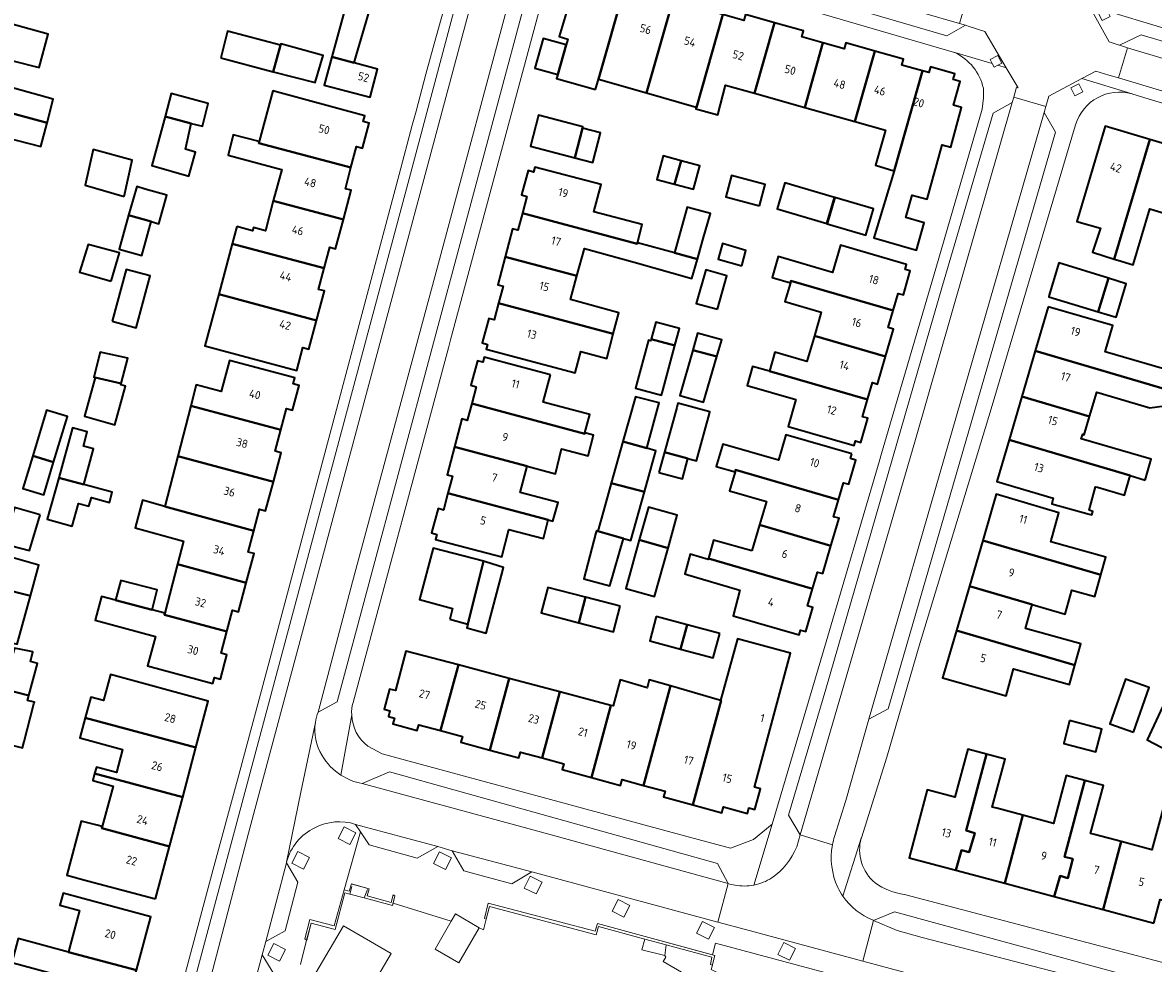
# Model space of a CAD drawing. Extents: x 151587 to 155483, y 462503 to 464608.
# Tile 127 of 236: x 153527 to 153651, y 463614 to 463716. Entities that reach past the tile are written whole.
import ezdxf
from ezdxf.enums import TextEntityAlignment as Align

# ---------------------------------------------------------------- set-up
doc = ezdxf.new("R2010")
doc.units = 0
doc.header["$LTSCALE"] = 0.5
for name, color, linetype, lineweight in [('B-RO-GR-BEPLANTING_CULTUUR_VASTE PLANTENVAK-GV', 251, 'CONTINUOUS', 18), ('B-RO-GR-GROENVOORZIENING-GV', 251, 'CONTINUOUS', 18), ('B-RO-IE-TERREINAFSCHEIDING_KUNSTMATIG_MUUR-G', 251, 'IE-TERREINAFSCHEIDING-KUNSTMATIG-DICHT', 18), ('B-RO-IE-TERREINAFSCHEIDING_KUNSTMATIG_MUUR-GV', 251, 'CONTINUOUS', 18), ('B-RO-OG-BEBOUWING-GV', 6, 'CONTINUOUS', 35), ('B-RO-OG-BEBOUWING-T18', 1, 'CONTINUOUS', 18), ('B-RO-VH-VERHARDING_BETONSTRAATSTEEN-GV', 251, 'CONTINUOUS', 18), ('B-RO-VH-VERHARDING_STRAATBAKSTEEN-GV', 251, 'CONTINUOUS', 18), ('B-RO-VH-VERHARDING_TEGEL-GV', 251, 'CONTINUOUS', 18)]:
    doc.layers.add(name, color=color, linetype=linetype, lineweight=lineweight)
doc.styles.add('NLCS-ISO-M200-T18', font='NLCS-ISO.ttf', dxfattribs={"height": 0.36})
doc.linetypes.add('IE-TERREINAFSCHEIDING-KUNSTMATIG-DICHT', pattern='A,8,-1,[82,NLCS.SHX,S=0.75,R=90,X=0,Y=0],-1', length=10)

msp = doc.modelspace()

# ---------------------------------------------------------------- linework, layer by layer
at = {"layer": 'B-RO-GR-BEPLANTING_CULTUUR_VASTE PLANTENVAK-GV', "flags": 128}
msp.add_lwpolyline([(153602.346, 463613.389), (153602.136, 463613.437), (153602.283, 463614.262), (153597.286, 463615.606), (153597.153, 463614.424), (153597.251, 463614.268), (153596.963, 463613.773), (153599.418, 463612.346), (153598.212, 463610.271), (153601.048, 463608.622), (153603.14, 463607.406), (153605.401, 463611.296), (153602.219, 463612.922)], close=True, dxfattribs=at)
at = {"layer": 'B-RO-GR-GROENVOORZIENING-GV', "flags": 128}
for points in [[(153633.533, 463711.61), (153633.964, 463711.827), (153633.53, 463712.685), (153632.675, 463712.251), (153632.906, 463711.793), (153633.108, 463711.395)], [(153642.793, 463708.713), (153642.359, 463709.571), (153641.504, 463709.137), (153641.937, 463708.281)], [(153563.412, 463627.831), (153562.126, 463628.482), (153561.475, 463627.198), (153562.759, 463626.548)], [(153558.348, 463625.136), (153557.062, 463625.787), (153556.411, 463624.503), (153557.695, 463623.853)], [(153573.847, 463625.101), (153572.561, 463625.752), (153571.91, 463624.468), (153573.194, 463623.818)], [(153583.748, 463622.431), (153582.462, 463623.082), (153581.811, 463621.798), (153583.095, 463621.148)], [(153593.335, 463619.89), (153592.05, 463620.541), (153591.399, 463619.257), (153592.683, 463618.606)], [(153602.565, 463617.502), (153601.279, 463618.153), (153600.629, 463616.869), (153601.913, 463616.218)], [(153555.738, 463615.086), (153554.452, 463615.737), (153553.801, 463614.453), (153555.085, 463613.803)], [(153611.434, 463615.193), (153610.148, 463615.844), (153609.497, 463614.56), (153610.781, 463613.91)]]:
    msp.add_lwpolyline(points, close=True, dxfattribs=at)
at = {"layer": 'B-RO-IE-TERREINAFSCHEIDING_KUNSTMATIG_MUUR-G', "flags": 128}
for points in [[(153567.68, 463620.95), (153567.48, 463621.04), (153567.26, 463620.23), (153564.65, 463620.93), (153564.88, 463621.71), (153562.95, 463622.25), (153562.7, 463621.46), (153562.12, 463621.61), (153561.03, 463617.66), (153558.4, 463618.36), (153557.84, 463616.27), (153558.04, 463616.12)], [(153562.772, 463621.132), (153562.97, 463621.981)], [(153564.668, 463621.632), (153564.314, 463620.722)], [(153562.772, 463621.132), (153562.195, 463621.286), (153561.149, 463617.279), (153558.516, 463617.963), (153558.043, 463616.124)], [(153564.314, 463620.722), (153562.772, 463621.132)], [(153567.678, 463620.954), (153567.416, 463619.895), (153564.314, 463620.722)], [(153577.65, 463618.41), (153577.46, 463618.47), (153577.88, 463620.16), (153589.54, 463617.1), (153589.79, 463617.92), (153602.61, 463614.44), (153602.36, 463613.44)], [(153594.956, 463616.232), (153589.923, 463617.586), (153589.654, 463616.702), (153578.013, 463619.797), (153577.646, 463618.408)], [(153594.956, 463616.232), (153594.637, 463615.052), (153597.153, 463614.424), (153597.286, 463615.606)], [(153597.286, 463615.606), (153594.956, 463616.232)], [(153602.136, 463613.437), (153602.283, 463614.262), (153597.286, 463615.606)]]:
    msp.add_lwpolyline(points, dxfattribs=at)
at = {"layer": 'B-RO-IE-TERREINAFSCHEIDING_KUNSTMATIG_MUUR-GV', "flags": 128}
for points in [[(153562.772, 463621.132), (153564.314, 463620.722), (153567.416, 463619.895), (153567.482, 463620.161), (153567.677, 463620.951), (153567.48, 463621.04), (153567.26, 463620.23), (153564.65, 463620.93), (153564.88, 463621.71), (153564.716, 463621.756), (153563.028, 463622.228), (153562.95, 463622.25), (153562.7, 463621.46), (153562.12, 463621.61), (153561.03, 463617.66), (153558.4, 463618.36), (153557.84, 463616.27), (153558.04, 463616.121), (153558.516, 463617.963), (153561.149, 463617.279), (153562.195, 463621.286)], [(153602.349, 463614.511), (153589.79, 463617.92), (153589.54, 463617.1), (153577.88, 463620.16), (153577.46, 463618.47), (153577.647, 463618.411), (153578.013, 463619.797), (153589.654, 463616.702), (153589.923, 463617.586), (153594.956, 463616.232), (153597.286, 463615.606), (153602.283, 463614.262), (153602.136, 463613.437), (153602.346, 463613.389), (153602.36, 463613.44), (153602.61, 463614.44)]]:
    msp.add_lwpolyline(points, close=True, dxfattribs=at)
at = {"layer": 'B-RO-OG-BEBOUWING-GV', "flags": 128}
for points in [[(153565.215, 463728.013), (153562.513, 463718.485), (153562.428, 463718.508), (153562.426, 463718.509), (153560.773, 463712.515), (153563.212, 463711.869), (153563.439, 463712.641), (153565.639, 463720.104), (153569.153, 463719.092), (153569.337, 463719.738), (153570.107, 463719.519), (153570.873, 463722.215), (153570.104, 463722.434), (153571.207, 463726.314), (153570.46, 463726.526), (153570.68, 463727.303), (153567.982, 463728.06), (153567.764, 463727.29)], [(153589.573, 463708.966), (153589.896, 463710.103), (153592.771, 463720.214), (153591.919, 463720.456), (153592.096, 463721.081), (153589.437, 463721.837), (153589.259, 463721.212), (153588.513, 463721.422), (153587.798, 463718.883), (153586.917, 463719.131), (153585.634, 463714.729), (153586.556, 463714.47), (153586.376, 463713.829), (153585.466, 463710.597), (153585.339, 463710.145)], [(153592.771, 463720.214), (153589.896, 463710.103), (153595.164, 463708.589), (153598.22, 463719.341), (153595.069, 463720.236), (153594.892, 463719.611)], [(153600.586, 463707.019), (153600.611, 463707.012), (153603.497, 463717.165), (153601.193, 463717.82), (153601.371, 463718.445), (153598.22, 463719.341), (153595.164, 463708.589)], [(153525.957, 463712.088), (153528.824, 463711.368), (153529.825, 463715.012), (153520.402, 463717.601), (153519.519, 463714.311), (153518.708, 463714.529), (153518.563, 463713.988), (153517.977, 463714.145), (153517.225, 463711.343), (153517.81, 463711.185), (153517.143, 463708.7), (153529.688, 463705.331), (153530.355, 463707.922), (153525.244, 463709.321)], [(153600.586, 463707.019), (153600.535, 463706.837), (153602.934, 463706.182), (153603.785, 463709.452), (153606.955, 463708.558), (153609.131, 463716.25), (153605.98, 463717.141), (153605.801, 463716.51), (153603.497, 463717.165), (153600.611, 463707.012)], [(153609.131, 463716.25), (153606.955, 463708.558), (153612.43, 463707.014), (153614.427, 463714.068), (153612.104, 463714.726), (153612.283, 463715.358)], [(153548.653, 463712.41), (153554.391, 463710.906), (153555.194, 463713.784), (153549.41, 463715.341)], [(153585.466, 463710.597), (153586.376, 463713.829), (153583.854, 463714.539), (153582.945, 463711.307)], [(153554.391, 463710.906), (153558.957, 463709.713), (153559.846, 463712.675), (153555.239, 463713.947), (153555.194, 463713.784)], [(153617.907, 463705.469), (153620.081, 463713.152), (153616.929, 463714.043), (153616.75, 463713.411), (153614.427, 463714.068), (153612.43, 463707.014)], [(153625.289, 463710.994), (153623.054, 463711.626), (153623.233, 463712.26), (153620.081, 463713.152), (153617.907, 463705.469), (153621.253, 463704.525), (153620.146, 463700.705), (153622.168, 463700.1), (153622.202, 463700.09)], [(153563.212, 463711.869), (153560.773, 463712.515), (153559.96, 463709.45), (153564.966, 463708.123), (153565.779, 463711.188)], [(153625.289, 463710.994), (153622.202, 463700.09), (153619.97, 463692.763), (153624.624, 463691.433), (153625.476, 463694.419), (153623.49, 463694.986), (153624.178, 463697.438), (153625.799, 463696.983), (153627.461, 463702.912), (153628.375, 463702.656), (153629.557, 463706.989), (153628.673, 463707.237), (153629.4, 463709.83), (153628.657, 463710.04), (153628.837, 463710.677), (153626.157, 463711.434), (153625.977, 463710.799)], [(153517.143, 463708.7), (153516.475, 463706.214), (153515.902, 463706.367), (153515.076, 463703.281), (153523.131, 463701.118), (153523.889, 463704.061), (153529.022, 463702.74), (153529.688, 463705.331)], [(153542.579, 463706.031), (153545.427, 463705.257), (153546.679, 463704.961), (153547.272, 463707.439), (153543.25, 463708.508)], [(153562.882, 463700.435), (153563.497, 463702.742), (153564.149, 463702.568), (153564.872, 463705.282), (153564.219, 463705.456), (153564.389, 463706.094), (153554.346, 463708.812), (153552.852, 463703.293), (153552.808, 463703.118)], [(153545.427, 463705.257), (153542.579, 463706.031), (153541.122, 463700.651), (153545.167, 463699.493), (153545.919, 463702.12), (153544.799, 463702.44)], [(153587.319, 463701.496), (153588.174, 463704.735), (153588.212, 463704.877), (153583.369, 463706.156), (153582.477, 463702.774)], [(153588.174, 463704.735), (153587.319, 463701.496), (153589.277, 463700.979), (153590.132, 463704.218)], [(153646.233, 463690.452), (153650.14, 463703.511), (153645.243, 463704.967), (153643.167, 463697.981), (153642.153, 463694.566), (153644.742, 463693.826), (153643.879, 463691.189)], [(153552.852, 463703.293), (153550.024, 463704.008), (153549.456, 463701.792), (153555.287, 463700.247), (153555.314, 463700.24), (153554.4, 463696.801), (153562.052, 463694.765), (153562.902, 463697.959), (153562.268, 463698.128), (153562.882, 463700.435), (153552.808, 463703.118)], [(153655.755, 463701.842), (153650.14, 463703.511), (153646.233, 463690.452), (153646.638, 463690.325), (153648.314, 463689.827), (153650.126, 463695.923), (153650.601, 463695.782), (153653.718, 463694.855)], [(153538.1, 463697.265), (153539.001, 463701.233), (153534.734, 463702.404), (153533.842, 463698.512)], [(153598.944, 463701.186), (153596.989, 463701.714), (153596.297, 463699.151), (153598.224, 463698.631)], [(153598.944, 463701.186), (153598.224, 463698.631), (153600.275, 463698.077), (153600.966, 463700.64)], [(153581.61, 463695.448), (153594.131, 463692.111), (153594.162, 463692.23), (153594.686, 463694.215), (153589.411, 463695.606), (153590.197, 463698.587), (153582.955, 463700.497), (153582.81, 463699.953), (153582.238, 463700.106), (153581.522, 463697.449), (153582.102, 463697.294)], [(153607.485, 463696.258), (153608.109, 463698.575), (153604.439, 463699.564), (153603.815, 463697.246)], [(153538.602, 463695.235), (153541.073, 463694.542), (153541.896, 463694.312), (153542.77, 463697.432), (153540.392, 463698.099), (153539.477, 463698.356), (153539.093, 463696.987)], [(153615.7, 463697.168), (153610.262, 463698.772), (153609.421, 463695.922), (153614.859, 463694.317)], [(153615.719, 463697.162), (153614.878, 463694.312), (153619.094, 463693.068), (153619.935, 463695.919)], [(153550.426, 463694.002), (153549.923, 463692.132), (153559.951, 463689.444), (153560.567, 463691.742), (153561.202, 463691.572), (153562.052, 463694.765), (153554.4, 463696.801), (153553.531, 463693.537), (153552.227, 463693.888), (153552.134, 463693.542)], [(153600.117, 463695.985), (153599.606, 463696.125), (153598.808, 463693.248), (153598.224, 463691.142), (153600.709, 463690.45), (153601.295, 463692.556), (153602.14, 463695.43)], [(153541.073, 463694.542), (153538.602, 463695.235), (153537.564, 463691.531), (153540.035, 463690.838)], [(153579.722, 463690.695), (153587.551, 463688.608), (153588.382, 463691.603), (153593.791, 463690.102), (153600.123, 463688.345), (153600.709, 463690.45), (153598.224, 463691.142), (153594.162, 463692.23), (153594.131, 463692.111), (153581.61, 463695.448), (153581.118, 463693.602), (153580.538, 463693.757)], [(153536.683, 463688.048), (153537.597, 463691.13), (153534.185, 463692.031), (153533.23, 463689.027)], [(153559.109, 463683.756), (153559.972, 463686.975), (153559.335, 463687.145), (153559.951, 463689.444), (153549.923, 463692.132), (153548.437, 463686.617)], [(153605.553, 463689.728), (153606.018, 463691.405), (153603.45, 463692.162), (153603, 463690.428)], [(153622.092, 463684.838), (153622.63, 463686.701), (153623.207, 463686.534), (153623.941, 463689.163), (153623.388, 463689.323), (153623.542, 463689.854), (153616.352, 463691.952), (153615.486, 463688.985), (153609.534, 463690.722), (153608.864, 463688.424), (153610.864, 463687.84), (153610.929, 463688.065)], [(153587.551, 463688.608), (153579.722, 463690.695), (153578.906, 463687.634), (153579.485, 463687.479), (153578.996, 463685.643), (153591.528, 463682.303), (153592.135, 463684.58), (153586.841, 463686.049)], [(153639.148, 463686.495), (153639.1, 463686.331), (153644.498, 463684.702), (153645.593, 463688.362), (153640.193, 463690.036)], [(153536.793, 463683.668), (153539.414, 463682.954), (153540.954, 463688.61), (153538.334, 463689.324)], [(153602.897, 463684.991), (153603.921, 463688.609), (153601.621, 463689.26), (153600.584, 463685.595)], [(153645.593, 463688.362), (153644.498, 463684.702), (153646.452, 463684.112), (153646.515, 463684.32), (153647.552, 463687.755)], [(153610.864, 463687.84), (153610.276, 463685.815), (153614.237, 463684.669), (153613.485, 463682.069), (153621.265, 463679.811), (153622.134, 463682.808), (153621.554, 463682.976), (153622.092, 463684.838), (153610.929, 463688.065)], [(153548.437, 463686.617), (153546.923, 463680.993), (153556.963, 463678.301), (153557.629, 463680.783), (153558.266, 463680.612), (153559.109, 463683.756)], [(153578.996, 463685.643), (153578.507, 463683.808), (153577.922, 463683.964), (153577.211, 463681.296), (153577.796, 463681.14), (153577.654, 463680.609), (153587.35, 463678.024), (153587.976, 463680.372), (153590.812, 463679.616), (153591.528, 463682.303)], [(153639.034, 463685.246), (153637.611, 463680.429), (153652.927, 463675.909), (153653.506, 463677.93), (153645.231, 463680.325), (153646.066, 463683.211)], [(153595.669, 463681.697), (153598.258, 463681.014), (153598.755, 463682.87), (153596.188, 463683.573)], [(153600.201, 463680.502), (153602.835, 463679.808), (153603.377, 463681.653), (153600.728, 463682.356)], [(153613.485, 463682.069), (153612.674, 463679.266), (153609.172, 463680.278), (153608.572, 463678.202), (153619.282, 463675.109), (153619.822, 463676.98), (153620.395, 463676.814), (153621.265, 463679.811)], [(153596.939, 463676.09), (153598.258, 463681.014), (153595.669, 463681.697), (153595.62, 463681.519), (153595.377, 463681.601), (153593.943, 463676.358), (153596.808, 463675.6)], [(153537.773, 463676.88), (153538.507, 463679.635), (153535.484, 463680.308), (153534.787, 463677.558), (153534.95, 463677.519)], [(153584.66, 463677.807), (153577.412, 463679.735), (153577.265, 463679.184), (153576.681, 463679.34), (153575.971, 463676.673), (153576.556, 463676.517), (153576.067, 463674.679), (153588.418, 463671.393), (153588.437, 463671.467), (153588.975, 463673.475), (153583.871, 463674.843)], [(153600.201, 463680.502), (153598.79, 463675.57), (153601.376, 463674.843), (153602.835, 463679.808)], [(153637.611, 463680.429), (153636.139, 463675.439), (153643.548, 463673.251), (153644.342, 463675.937), (153650.127, 463674.223), (153652.533, 463674.533), (153652.927, 463675.909)], [(153555.221, 463671.806), (153555.84, 463674.125), (153556.487, 463673.953), (153557.221, 463676.653), (153556.561, 463676.829), (153556.733, 463677.471), (153549.598, 463679.389), (153548.689, 463676.007), (153545.959, 463676.708), (153545.375, 463674.434)], [(153619.282, 463675.109), (153608.572, 463678.202), (153606.73, 463678.722), (153606.143, 463676.663), (153611.475, 463675.124), (153610.623, 463672.174), (153617.834, 463670.092), (153617.981, 463670.601), (153618.562, 463670.433), (153619.323, 463673.071), (153618.742, 463673.239)], [(153537.773, 463676.88), (153534.95, 463677.519), (153533.768, 463673.305), (153537.077, 463672.376), (153538.258, 463676.584), (153537.733, 463676.732)], [(153576.067, 463674.679), (153575.578, 463672.84), (153574.993, 463672.996), (153574.183, 463669.952), (153582.135, 463667.836), (153585.209, 463667.005), (153585.878, 463669.752), (153588.767, 463668.978), (153589.367, 463671.218), (153588.437, 463671.467), (153588.418, 463671.393)], [(153592.585, 463670.532), (153595.203, 463669.812), (153596.555, 463674.744), (153593.96, 463675.421)], [(153602.022, 463673.58), (153602.072, 463673.764), (153598.595, 463674.717), (153598.464, 463674.246), (153597.109, 463669.385), (153599.676, 463668.682), (153600.61, 463668.426)], [(153649.614, 463666.329), (153650.283, 463668.597), (153642.623, 463670.843), (153642.803, 463671.341), (153642.967, 463671.282), (153643.548, 463673.251), (153636.139, 463675.439), (153634.744, 463670.717), (153647.969, 463666.814)], [(153528.12, 463668.982), (153530.411, 463668.29), (153531.915, 463673.27), (153529.624, 463673.962)], [(153543.959, 463668.926), (153554.406, 463666.137), (153555.254, 463669.313), (153554.602, 463669.487), (153555.221, 463671.806), (153545.375, 463674.434)], [(153533.7, 463665.847), (153534.774, 463669.732), (153533.659, 463670.041), (153534.087, 463671.589), (153532.472, 463672.035), (153530.961, 463666.572)], [(153617.575, 463669.184), (153610.365, 463671.284), (153609.555, 463668.502), (153603.487, 463670.249), (153602.854, 463668.051), (153602.781, 463667.797), (153604.822, 463667.21), (153604.893, 463667.457), (153616.12, 463664.187), (153616.659, 463666.04), (153617.257, 463665.865), (153618.008, 463668.506), (153617.427, 463668.675)], [(153582.135, 463667.836), (153574.183, 463669.952), (153573.374, 463666.908), (153573.958, 463666.752), (153573.467, 463664.904), (153584.434, 463661.986), (153584.944, 463661.851), (153585.498, 463663.871), (153581.372, 463664.969)], [(153592.585, 463670.532), (153591.31, 463665.998), (153594.255, 463665.239), (153594.928, 463665.049), (153596.176, 463669.528), (153595.203, 463669.812)], [(153643.514, 463662.6), (153643.799, 463662.521), (153643.908, 463662.913), (153643.483, 463663.031), (153644.2, 463665.606), (153644.406, 463665.546), (153647.344, 463664.698), (153647.969, 463666.814), (153634.744, 463670.717), (153633.403, 463666.171), (153639.572, 463664.35), (153639.487, 463664.06), (153639.433, 463663.736)], [(153530.411, 463668.29), (153528.12, 463668.982), (153527.04, 463665.406), (153529.331, 463664.714)], [(153542.555, 463663.462), (153552.284, 463660.802), (153552.907, 463663.135), (153553.558, 463662.961), (153554.406, 463666.137), (153543.959, 463668.926)], [(153596.514, 463667.142), (153599.081, 463666.452), (153599.676, 463668.682), (153597.109, 463669.385)], [(153604.822, 463667.21), (153604.235, 463665.171), (153608.244, 463664.003), (153607.5, 463661.45), (153615.292, 463659.141), (153616.185, 463662.158), (153615.58, 463662.334), (153616.12, 463664.187), (153604.893, 463667.457)], [(153533.7, 463665.847), (153530.961, 463666.572), (153529.711, 463662.056), (153532.442, 463661.3), (153533.126, 463663.776), (153534.246, 463663.464), (153534.543, 463664.439), (153536.509, 463663.886), (153536.795, 463665.012)], [(153592.633, 463659.934), (153593.444, 463659.718), (153594.928, 463665.049), (153594.255, 463665.239), (153591.31, 463665.998), (153590.418, 463662.827), (153589.84, 463660.74), (153592.641, 463659.963)], [(153573.467, 463664.904), (153572.975, 463663.055), (153572.39, 463663.211), (153571.683, 463660.553), (153572.268, 463660.397), (153572.119, 463659.839), (153579.361, 463657.966), (153580.126, 463660.923), (153583.906, 463659.946), (153584.434, 463661.986)], [(153631.878, 463659.747), (153644.764, 463655.97), (153645.308, 463657.921), (153639.31, 463659.595), (153640.196, 463662.77), (153633.351, 463664.776), (153632.019, 463660.23)], [(153552.284, 463660.802), (153542.555, 463663.462), (153540.109, 463664.13), (153539.306, 463661.11), (153544.607, 463659.661), (153543.949, 463657.141), (153551.445, 463655.124), (153552.299, 463658.298), (153551.662, 463658.469)], [(153528.925, 463662.52), (153526.128, 463663.331), (153524.979, 463659.358), (153527.79, 463658.655)], [(153594.371, 463659.82), (153597.511, 463658.899), (153598.512, 463662.481), (153595.361, 463663.362)], [(153606.671, 463658.602), (153602.487, 463659.772), (153601.923, 463657.753), (153613.282, 463654.445), (153613.821, 463656.293), (153614.398, 463656.125), (153615.292, 463659.141), (153607.5, 463661.45)], [(153592.633, 463659.934), (153592.641, 463659.963), (153589.84, 463660.74), (153589.836, 463660.741), (153589.688, 463660.782), (153589.633, 463660.583), (153588.308, 463655.557), (153591.146, 463654.772)], [(153597.511, 463658.899), (153594.371, 463659.82), (153592.887, 463654.508), (153596.038, 463653.628)], [(153573.661, 463651.164), (153575.661, 463650.609), (153577.342, 463657.465), (153571.863, 463658.909), (153570.383, 463653.294), (153573.976, 463652.297)], [(153644.764, 463655.97), (153631.878, 463659.747), (153630.415, 463654.757), (153637.289, 463652.742), (153640.878, 463651.691), (153641.608, 463654.313), (153644.107, 463653.616)], [(153527.876, 463653.685), (153528.789, 463657.033), (153525.735, 463657.926), (153524.924, 463655.088), (153524.735, 463655.142), (153524.573, 463654.541)], [(153579.312, 463655.939), (153579.539, 463656.797), (153577.573, 463657.404), (153577.342, 463657.465), (153575.661, 463650.609), (153575.548, 463650.184), (153577.643, 463649.63)], [(153613.282, 463654.445), (153601.923, 463657.753), (153601.9, 463657.672), (153599.919, 463658.226), (153599.325, 463656.099), (153599.667, 463655.997), (153605.099, 463654.374), (153605.364, 463654.298), (153604.615, 463651.523), (153611.82, 463649.425), (153611.975, 463649.958), (153612.556, 463649.789), (153613.325, 463652.427), (153612.744, 463652.596)], [(153543.949, 463657.141), (153542.551, 463651.796), (153542.504, 463651.616), (153549.325, 463649.782), (153549.954, 463652.122), (153550.592, 463651.951), (153551.445, 463655.124)], [(153537.158, 463653.216), (153541.167, 463652.16), (153541.727, 463654.349), (153537.747, 463655.367)], [(153524.573, 463654.541), (153523.165, 463649.328), (153525.22, 463648.71), (153526.436, 463648.412), (153527.876, 463653.685)], [(153588.505, 463653.538), (153584.393, 463654.612), (153583.669, 463651.837), (153587.781, 463650.763)], [(153628.998, 463649.918), (153641.946, 463646.125), (153642.594, 463648.446), (153636.56, 463650.13), (153637.289, 463652.742), (153630.415, 463654.757)], [(153541.167, 463652.16), (153537.158, 463653.216), (153535.639, 463653.616), (153534.956, 463651.028), (153541.53, 463649.251), (153540.665, 463646.049), (153547.802, 463644.12), (153547.977, 463644.771), (153548.615, 463644.6), (153549.333, 463647.27), (153548.696, 463647.442), (153549.325, 463649.782), (153542.504, 463651.616), (153542.551, 463651.796)], [(153592.267, 463652.556), (153588.505, 463653.538), (153587.781, 463650.763), (153591.543, 463649.781)], [(153596.214, 463651.43), (153595.51, 463648.774), (153598.877, 463647.881), (153599.584, 463650.537)], [(153603.154, 463649.59), (153599.584, 463650.537), (153598.877, 463647.881), (153602.45, 463646.934)], [(153603.234, 463642.277), (153603.303, 463642.258), (153600.207, 463630.879), (153603.397, 463630.011), (153603.57, 463630.652), (153606.175, 463629.949), (153606.338, 463630.558), (153606.985, 463630.384), (153607.59, 463632.634), (153606.943, 463632.808), (153610.872, 463647.434), (153605.094, 463648.984)], [(153641.946, 463646.125), (153628.998, 463649.918), (153627.587, 463645.103), (153627.479, 463644.735), (153634.425, 463642.796), (153635.241, 463645.718), (153641.356, 463644.011)], [(153527.703, 463642.821), (153528.66, 463646.32), (153527.876, 463646.536), (153528.147, 463647.59), (153526.147, 463647.969), (153524.876, 463643.56)], [(153574.608, 463646.149), (153568.87, 463647.67), (153567.726, 463643.35), (153567.098, 463643.517), (153566.498, 463641.305), (153567.139, 463641.135), (153566.977, 463640.523), (153567.631, 463640.347), (153567.462, 463639.719), (153570.117, 463639.003), (153570.286, 463639.63), (153572.675, 463638.986)], [(153545.946, 463637.131), (153547.3, 463642.211), (153536.612, 463645.091), (153535.852, 463642.272), (153534.473, 463642.643), (153533.861, 463640.39)], [(153574.608, 463646.149), (153572.675, 463638.986), (153575.065, 463638.341), (153574.895, 463637.714), (153578.054, 463636.862), (153580.162, 463644.678)], [(153578.054, 463636.862), (153581.212, 463636.01), (153581.381, 463636.638), (153583.747, 463635.999), (153585.693, 463643.212), (153580.162, 463644.678)], [(153589.138, 463633.871), (153592.331, 463633.008), (153592.501, 463633.638), (153594.843, 463633.006), (153597.769, 463643.854), (153595.452, 463644.524), (153595.22, 463643.665), (153592.267, 463644.515), (153591.499, 463641.674), (153591.263, 463641.737)], [(153600.207, 463630.879), (153603.303, 463642.258), (153603.234, 463642.277), (153603.127, 463642.306), (153597.769, 463643.854), (153594.843, 463633.006), (153597.185, 463632.374), (153597.016, 463631.747)], [(153648.354, 463638.828), (153650.043, 463643.68), (153647.458, 463644.58), (153645.769, 463639.728)], [(153524.876, 463643.56), (153523.506, 463638.807), (153523.28, 463638.024), (153527.01, 463637.104), (153527.194, 463637.811), (153528.264, 463641.908), (153528.308, 463642.077), (153527.551, 463642.266), (153527.703, 463642.821)], [(153589.138, 463633.871), (153591.263, 463641.737), (153585.693, 463643.212), (153583.747, 463635.999), (153586.114, 463635.361), (153585.945, 463634.734)], [(153652.115, 463636.769), (153654.518, 463642.106), (153652.275, 463643.215), (153649.815, 463637.972)], [(153533.861, 463640.39), (153533.264, 463638.193), (153537.947, 463636.92), (153537.265, 463634.411), (153535.077, 463635.006), (153534.887, 463634.307), (153544.502, 463631.714), (153545.946, 463637.131)], [(153641.368, 463640.072), (153640.715, 463637.582), (153644.23, 463636.66), (153644.883, 463639.15)], [(153628.951, 463623.743), (153629.571, 463625.944), (153630.404, 463625.705), (153631.001, 463627.788), (153630.049, 463628.087), (153632.28, 463636.424), (153630.251, 463636.966), (153628.845, 463631.707), (153625.802, 463632.52), (153623.823, 463625.113)], [(153630.049, 463628.087), (153631.001, 463627.788), (153630.404, 463625.705), (153629.571, 463625.944), (153628.951, 463623.743), (153634.273, 463622.321), (153636.254, 463629.741), (153633.407, 463630.501), (153632.906, 463630.635), (153634.308, 463635.882), (153632.28, 463636.424)], [(153534.887, 463634.307), (153534.674, 463633.522), (153536.903, 463632.917), (153535.708, 463628.52), (153535.655, 463628.324), (153543.065, 463626.322), (153544.502, 463631.714)], [(153643.028, 463633.528), (153640.999, 463634.071), (153639.603, 463628.846), (153636.254, 463629.741), (153634.273, 463622.321), (153639.686, 463620.874), (153640.328, 463623.133), (153641.162, 463622.893), (153641.699, 463624.976), (153640.806, 463625.216)], [(153647.009, 463626.871), (153644.063, 463627.659), (153643.661, 463627.766), (153645.057, 463632.986), (153643.028, 463633.528), (153640.806, 463625.216), (153641.699, 463624.976), (153641.162, 463622.893), (153640.328, 463623.133), (153639.686, 463620.874), (153645.026, 463619.447)], [(153650.554, 463617.97), (153651.255, 463620.554), (153652.148, 463620.315), (153652.626, 463622.279), (153651.673, 463622.518), (153653.839, 463630.628), (153651.749, 463631.186), (153650.357, 463625.977), (153647.009, 463626.871), (153645.026, 463619.447)], [(153541.54, 463620.603), (153543.065, 463626.322), (153535.655, 463628.324), (153535.708, 463628.52), (153535.145, 463628.673), (153533.41, 463629.102), (153531.834, 463623.19), (153534.1, 463622.586)], [(153533.585, 463620.653), (153531.449, 463621.223), (153531.104, 463619.928), (153533.24, 463619.358), (153532.074, 463614.984), (153532.027, 463614.808), (153539.467, 463612.824), (153541.025, 463618.67)], [(153529.981, 463608.998), (153537.885, 463606.891), (153539.467, 463612.824), (153532.027, 463614.808), (153526.545, 463616.281), (153525.843, 463613.673), (153530.826, 463612.332)]]:
    msp.add_lwpolyline(points, close=True, dxfattribs=at)
at = {"layer": 'B-RO-VH-VERHARDING_BETONSTRAATSTEEN-GV', "flags": 128}
for points in [[(153590.542, 463727.36), (153590.836, 463725.515), (153613.758, 463719.008), (153627.938, 463714.812), (153629.993, 463715.969), (153629.322, 463716.164), (153605.109, 463723.191), (153591.473, 463727.093)], [(153576.984, 463722.084), (153577.144, 463722.689), (153575.119, 463721.385), (153569.089, 463698.671), (153551.694, 463633.729), (153542.331, 463598.775), (153542.573, 463598.387), (153543.393, 463597.072), (153543.575, 463596.777), (153543.9, 463598.022), (153551.704, 463627.791), (153553.193, 463633.342)], [(153580.921, 463721.582), (153580.78, 463721.062), (153572.282, 463689.471), (153563.042, 463655.222), (153559.291, 463641.009), (153561.377, 463642.106), (153582.106, 463719.436)], [(153647.7, 463713.515), (153673.255, 463705.875), (153700.655, 463697.653), (153701.184, 463699.476), (153673.111, 463707.78), (153649.179, 463714.943), (153646.797, 463713.788)], [(153635.091, 463707.537), (153633.006, 463706.382), (153627.491, 463687.563), (153614.749, 463643.504), (153610.673, 463629.74), (153611.947, 463627.595), (153624.446, 463670.493)], [(153638.599, 463706.459), (153619.442, 463640.221), (153621.557, 463641.377), (153639.814, 463704.314)], [(153604.081, 463622.289), (153602.897, 463624.462), (153567.102, 463634.478), (153564.094, 463633.205), (153583.686, 463627.897)], [(153563.927, 463627.921), (153564.882, 463626.51), (153570.115, 463625.07), (153572.376, 463626.343), (153563.37, 463628.745)], [(153582.634, 463623.584), (153573.925, 463625.865), (153575.199, 463623.691), (153580.431, 463622.251)], [(153555.834, 463624.537), (153553.584, 463615.973), (153555.699, 463617.13), (153557.079, 463622.452)], [(153553.194, 463614.518), (153550.887, 463605.926), (153553.029, 463607.111), (153554.469, 463612.432)]]:
    msp.add_lwpolyline(points, close=True, dxfattribs=at)
for points in [[(153630.349, 463719.684), (153629.322, 463716.164), (153629.993, 463715.969), (153630.404, 463715.84), (153632.104, 463715.308), (153634.448, 463711.343), (153635.749, 463709.142), (153635.571, 463709.202), (153635.265, 463708.142), (153638.775, 463707.115), (153639.079, 463708.242), (153642.699, 463710.157), (153644.232, 463710.968), (153645.657, 463710.541), (153646.714, 463710.224), (153647.7, 463713.515), (153646.797, 463713.788), (153646.656, 463713.838), (153645.697, 463714.177), (153643.485, 463718.105)], [(153657.928, 463609.435), (153622.251, 463619.213), (153619.957, 463618.266), (153622.544, 463617.16), (153625.277, 463616.409), (153641.424, 463612.209), (153657.657, 463607.948)]]:
    msp.add_lwpolyline(points, dxfattribs=at)
at = {"layer": 'B-RO-VH-VERHARDING_STRAATBAKSTEEN-GV', "flags": 128}
for points in [[(153591.473, 463727.093), (153605.109, 463723.191), (153629.322, 463716.164), (153630.349, 463719.684), (153592.486, 463730.689)], [(153700.655, 463697.653), (153673.255, 463705.875), (153647.7, 463713.515), (153646.714, 463710.224), (153698.487, 463694.664), (153699.673, 463694.26)], [(153597.286, 463615.606), (153594.956, 463616.232), (153594.637, 463615.052), (153597.153, 463614.424)]]:
    msp.add_lwpolyline(points, close=True, dxfattribs=at)
for points in [[(153559.291, 463641.009), (153563.042, 463655.222), (153572.282, 463689.471), (153580.78, 463721.062), (153576.984, 463722.084), (153553.193, 463633.342), (153551.704, 463627.791), (153543.9, 463598.022)], [(153619.442, 463640.221), (153638.599, 463706.459), (153638.775, 463707.115), (153635.265, 463708.142), (153635.091, 463707.537), (153624.446, 463670.493), (153611.947, 463627.595), (153615.459, 463626.496)], [(153615.696, 463627.438), (153616.924, 463631.362), (153619.442, 463640.221)], [(153543.9, 463598.022), (153548.424, 463596.773), (153550.435, 463604.35), (153550.887, 463605.926), (153553.194, 463614.518), (153553.584, 463615.973), (153555.834, 463624.537), (153555.846, 463624.581), (153555.857, 463624.632), (153557.42, 463632.248), (153558.991, 463639.865)], [(153558.991, 463639.865), (153557.42, 463632.248), (153555.857, 463624.632)], [(153563.37, 463628.745), (153572.376, 463626.343), (153573.925, 463625.865), (153582.634, 463623.584), (153602.939, 463618.079), (153604.081, 463622.289), (153583.686, 463627.897), (153564.094, 463633.205)], [(153615.459, 463626.496), (153611.947, 463627.595), (153611.557, 463626.287)], [(153604.081, 463622.289), (153602.939, 463618.079), (153605.974, 463617.256), (153618.764, 463613.822), (153619.957, 463618.266), (153619.907, 463618.288)], [(153657.657, 463607.948), (153641.424, 463612.209), (153625.277, 463616.409), (153622.544, 463617.16), (153619.957, 463618.266), (153618.764, 463613.822), (153652.563, 463604.747), (153653.655, 463602.742), (153656.503, 463597.509), (153656.591, 463597.509), (153663.13, 463610.682), (153662.898, 463610.435)]]:
    msp.add_lwpolyline(points, dxfattribs=at)
at = {"layer": 'B-RO-VH-VERHARDING_STRAATBAKSTEEN-GV'}
for points in [[(153558.991, 463639.865, -0.0557761), (153559.291, 463641.009)], [(153559.729, 463636.28, -0.1791257), (153558.991, 463639.865)], [(153561.78, 463634.125, -0.1184004), (153559.729, 463636.28)], [(153564.094, 463633.205, -0.0984345), (153561.78, 463634.125)], [(153558.938, 463628.367, -0.2044363), (153563.37, 463628.745)], [(153555.857, 463624.632, -0.2268145), (153558.938, 463628.367)], [(153616.041, 463621.874, -0.1555916), (153615.459, 463626.496)], [(153615.459, 463626.496, -0.0329591), (153615.696, 463627.438)], [(153611.557, 463626.287, -0.1500305), (153608.843, 463622.902)], [(153608.843, 463622.902, -0.0938689), (153606.894, 463622.123)], [(153604.821, 463622.107, -0.0350115), (153604.081, 463622.289)], [(153606.894, 463622.123, -0.0935823), (153604.821, 463622.107)], [(153616.602, 463620.915, -0.038289), (153616.041, 463621.874)], [(153619.907, 463618.288, -0.1480041), (153616.602, 463620.915)]]:
    msp.add_lwpolyline(points, format="xyb", dxfattribs=at)
at = {"layer": 'B-RO-VH-VERHARDING_TEGEL-GV', "flags": 128}
for points in [[(153550.582, 463634.018), (153547.831, 463623.871), (153540.511, 463596.548), (153538.744, 463590.156), (153539.666, 463590.729), (153542.406, 463592.438), (153543.575, 463596.777), (153543.393, 463597.072), (153542.573, 463598.387), (153542.331, 463598.775), (153551.694, 463633.729), (153569.089, 463698.671), (153575.119, 463721.385), (153577.144, 463722.689), (153577.229, 463723.009), (153577.925, 463725.663), (153576.468, 463728.28), (153575.936, 463728.433), (153575.792, 463727.997), (153574.881, 463728.298), (153575.013, 463728.698), (153572.073, 463729.542)], [(153588.483, 463724.39), (153589.167, 463724.388), (153590.208, 463724.267), (153585.217, 463725.723), (153585.145, 463725.507), (153584.234, 463725.808), (153584.295, 463725.992), (153583.522, 463726.218), (153581.881, 463725.357), (153581.018, 463721.962), (153580.921, 463721.582), (153582.106, 463719.436), (153561.377, 463642.106), (153559.291, 463641.009)], [(153574.948, 463724.628), (153571.949, 463713.955), (153571.064, 463710.638), (153569.986, 463706.6), (153569.58, 463705.081), (153568.142, 463699.684), (153554.07, 463646.882), (153550.582, 463634.018)], [(153563.103, 463642.043), (153567.921, 463659.907), (153568.178, 463660.858), (153568.651, 463662.613), (153573.528, 463680.768), (153573.764, 463681.645), (153584.373, 463721.129), (153584.374, 463721.134)], [(153758.541, 463664.186), (153726.495, 463687.848), (153725.074, 463688.907), (153716.13, 463695.576), (153713.634, 463696.861), (153711.464, 463697.877), (153693.3, 463703.213), (153649.361, 463716.341), (153645.489, 463717.503), (153645.786, 463716.917), (153644.93, 463716.485), (153644.497, 463717.341), (153645.067, 463717.63), (153643.485, 463718.105), (153645.697, 463714.177), (153646.656, 463713.838), (153646.797, 463713.788), (153649.179, 463714.943), (153673.111, 463707.78), (153701.184, 463699.476), (153702.242, 463699.163), (153711.699, 463696.27)], [(153611.557, 463626.287), (153611.947, 463627.595), (153610.673, 463629.74), (153614.749, 463643.504), (153627.491, 463687.563), (153633.006, 463706.382), (153635.091, 463707.537), (153635.265, 463708.142), (153635.571, 463709.202), (153635.749, 463709.142), (153634.448, 463711.343), (153633.533, 463711.61), (153633.108, 463711.395), (153632.906, 463711.793), (153628.82, 463712.985)], [(153648.192, 463708.484), (153642.699, 463710.157), (153639.079, 463708.242), (153638.775, 463707.115), (153638.599, 463706.459), (153639.814, 463704.314), (153621.557, 463641.377), (153619.442, 463640.221)], [(153631.942, 463709.091), (153631.969, 463708.05), (153631.817, 463706.801), (153626.511, 463688.547), (153620.818, 463669.23), (153620.554, 463668.334), (153614.784, 463648.666), (153608.869, 463628.777), (153606.894, 463622.123)], [(153616.602, 463620.915), (153618.611, 463627.253), (153618.624, 463627.293), (153621.396, 463636.082), (153624.934, 463648.241), (153632.786, 463674.105), (153642.016, 463705.107)], [(153561.78, 463634.125), (153562.958, 463640.702)], [(153562.958, 463640.702), (153561.78, 463634.125)], [(153619.442, 463640.221), (153616.924, 463631.362), (153615.696, 463627.438)], [(153606.894, 463622.123), (153608.869, 463628.777), (153606.829, 463627.08), (153604.344, 463626.155), (153599.289, 463627.507), (153566.303, 463636.443), (153564.728, 463637.279)], [(153564.094, 463633.205), (153567.102, 463634.478), (153602.897, 463624.462), (153604.081, 463622.289)], [(153558.04, 463616.121), (153557.84, 463616.27), (153558.4, 463618.36), (153561.03, 463617.66), (153562.12, 463621.61), (153563.927, 463627.921), (153563.37, 463628.745)], [(153652.563, 463604.747), (153618.764, 463613.822), (153605.974, 463617.256), (153602.939, 463618.079), (153582.634, 463623.584), (153580.431, 463622.251), (153575.199, 463623.691), (153573.925, 463625.865), (153572.376, 463626.343), (153570.115, 463625.07), (153564.882, 463626.51), (153563.927, 463627.921), (153562.12, 463621.61), (153562.7, 463621.46), (153562.95, 463622.25), (153563.028, 463622.228), (153564.716, 463621.756), (153564.88, 463621.71), (153564.65, 463620.93), (153567.26, 463620.23), (153567.48, 463621.04), (153567.677, 463620.951), (153567.482, 463620.161), (153573.832, 463618.183), (153574.29, 463618.97), (153576.89, 463617.45), (153577.34, 463617.249), (153577.647, 463618.411), (153577.46, 463618.47), (153577.88, 463620.16), (153589.54, 463617.1), (153589.79, 463617.92), (153602.349, 463614.511), (153602.691, 463615.786), (153637.949, 463606.32)], [(153618.611, 463627.253), (153616.602, 463620.915)], [(153555.857, 463624.632), (153555.846, 463624.581), (153555.834, 463624.537), (153557.079, 463622.452), (153555.699, 463617.13), (153553.584, 463615.973), (153553.194, 463614.518), (153554.469, 463612.432)], [(153663.13, 463610.682), (153657.636, 463612.052), (153623.326, 463621.084)], [(153619.957, 463618.266), (153622.251, 463619.213), (153657.928, 463609.435)], [(153619.907, 463618.288), (153619.957, 463618.266)], [(153557.353, 463613.449), (153558.04, 463616.121)]]:
    msp.add_lwpolyline(points, dxfattribs=at)
for points in [[(153629.993, 463715.969), (153627.938, 463714.812), (153613.758, 463719.008), (153590.836, 463725.515), (153590.542, 463727.36), (153587.302, 463728.2), (153583.522, 463726.218), (153584.295, 463725.992), (153584.536, 463726.72), (153585.447, 463726.418), (153585.217, 463725.723), (153590.208, 463724.267), (153628.785, 463712.998), (153628.797, 463712.995), (153628.82, 463712.985), (153632.906, 463711.793), (153632.675, 463712.251), (153633.53, 463712.685), (153633.964, 463711.827), (153633.533, 463711.61), (153634.448, 463711.343), (153632.104, 463715.308), (153630.404, 463715.84)], [(153642.699, 463710.157), (153648.192, 463708.484), (153648.264, 463708.466), (153675.206, 463700.278), (153700.119, 463692.845), (153700.126, 463692.842), (153703.607, 463691.804), (153702.708, 463693.226), (153700.702, 463693.909), (153699.673, 463694.26), (153698.487, 463694.664), (153646.714, 463710.224), (153645.657, 463710.541), (153644.232, 463710.968)], [(153642.793, 463708.713), (153641.937, 463708.281), (153641.504, 463709.137), (153642.359, 463709.571)], [(153563.412, 463627.831), (153562.759, 463626.548), (153561.475, 463627.198), (153562.126, 463628.482)], [(153558.348, 463625.136), (153557.695, 463623.853), (153556.411, 463624.503), (153557.062, 463625.787)], [(153573.847, 463625.101), (153573.194, 463623.818), (153571.91, 463624.468), (153572.561, 463625.752)], [(153583.748, 463622.431), (153583.095, 463621.148), (153581.811, 463621.798), (153582.462, 463623.082)], [(153593.335, 463619.89), (153592.683, 463618.606), (153591.399, 463619.257), (153592.05, 463620.541)], [(153573.832, 463618.183), (153572.06, 463615.14), (153574.66, 463613.62), (153576.89, 463617.45), (153574.29, 463618.97)], [(153602.565, 463617.502), (153601.913, 463616.218), (153600.629, 463616.869), (153601.279, 463618.153)], [(153559.06, 463612.55), (153564.26, 463609.51), (153567.26, 463614.65), (153562.06, 463617.68)], [(153555.738, 463615.086), (153555.085, 463613.803), (153553.801, 463614.453), (153554.452, 463615.737)], [(153611.434, 463615.193), (153610.781, 463613.91), (153609.497, 463614.56), (153610.148, 463615.844)]]:
    msp.add_lwpolyline(points, close=True, dxfattribs=at)
at = {"layer": 'B-RO-VH-VERHARDING_TEGEL-GV'}
for points in [[(153628.82, 463712.985, -0.2351836), (153631.942, 463709.091)], [(153642.016, 463705.107, -0.4108371), (153648.192, 463708.484)], [(153562.958, 463640.702, -0.0753232), (153563.103, 463642.043)], [(153559.291, 463641.009, 0.0557761), (153558.991, 463639.865)], [(153564.728, 463637.279, -0.2231892), (153562.958, 463640.702)], [(153558.991, 463639.865, 0.1791257), (153559.729, 463636.28)], [(153559.729, 463636.28, 0.1184004), (153561.78, 463634.125)], [(153561.78, 463634.125, 0.0984345), (153564.094, 463633.205)], [(153563.37, 463628.745, 0.2044363), (153558.938, 463628.367)], [(153558.938, 463628.367, 0.2268145), (153555.857, 463624.632)], [(153615.459, 463626.496, 0.1555916), (153616.041, 463621.874)], [(153615.696, 463627.438, 0.0329591), (153615.459, 463626.496)], [(153620.116, 463622.371, -0.2972542), (153618.611, 463627.253)], [(153608.843, 463622.902, 0.1500305), (153611.557, 463626.287)], [(153606.894, 463622.123, 0.0938689), (153608.843, 463622.902)], [(153604.081, 463622.289, 0.0350115), (153604.821, 463622.107)], [(153604.821, 463622.107, 0.0935823), (153606.894, 463622.123)], [(153616.041, 463621.874, 0.038289), (153616.602, 463620.915)], [(153623.326, 463621.084, -0.119899), (153620.116, 463622.371)], [(153616.602, 463620.915, 0.1480041), (153619.907, 463618.288)]]:
    msp.add_lwpolyline(points, format="xyb", dxfattribs=at)

# ---------------------------------------------------------------- texts
at = {"layer": 'B-RO-OG-BEBOUWING-T18', "style": 'NLCS-ISO-M200-T18'}
for s, rotation, p in [('56', 344.3, (153595.059, 463715.551)), ('54', 344.2, (153599.898, 463714.186)), ('52', 344.3, (153605.171, 463712.699)), ('50', 344.2, (153610.852, 463711.096)), ('52', 345.2, (153564.25, 463710.32)), ('48', 344.3, (153616.246, 463709.574)), ('46', 344.2, (153620.647, 463708.852)), ('20', 344.3, (153624.889, 463707.541)), ('50', 345.3, (153559.95, 463704.604)), ('42', 343.4, (153646.411, 463700.447)), ('48', 345.3, (153558.438, 463698.818)), ('19', 345.4, (153586.073, 463697.688)), ('46', 345.3, (153557.07, 463693.59)), ('17', 345.4, (153585.287, 463692.399)), ('44', 345.3, (153555.759, 463688.576)), ('18', 344.1, (153619.99, 463688.208)), ('15', 345.4, (153583.999, 463687.467)), ('42', 345.3, (153555.695, 463683.271)), ('16', 344.1, (153618.115, 463683.531)), ('13', 345.4, (153582.634, 463682.242)), ('19', 343.6, (153642.017, 463682.535)), ('14', 344.1, (153616.779, 463678.845)), ('11', 345.2, (153580.861, 463676.827)), ('17', 343.6, (153640.942, 463677.582)), ('40', 345.3, (153552.386, 463675.681)), ('12', 344.1, (153615.39, 463673.974)), ('15', 343.6, (153639.537, 463672.823)), ('38', 345.3, (153550.997, 463670.37)), ('9', 345.2, (153579.722, 463671.022)), ('10', 344, (153613.519, 463668.224)), ('7', 345.2, (153578.557, 463666.599)), ('13', 343.6, (153638.019, 463667.682)), ('36', 345.3, (153549.609, 463665.064)), ('8', 344, (153611.691, 463663.251)), ('5', 345.2, (153577.322, 463661.91)), ('11', 343.7, (153636.304, 463662.051)), ('34', 345.3, (153548.483, 463658.668)), ('6', 344, (153610.268, 463658.271)), ('9', 343.7, (153635.013, 463656.222)), ('32', 345.3, (153546.449, 463652.984)), ('4', 344, (153608.765, 463653.01)), ('7', 343.7, (153633.667, 463651.631)), ('30', 345.3, (153545.631, 463647.764)), ('5', 343.7, (153631.932, 463646.884)), ('27', 345, (153570.915, 463642.944)), ('25', 345, (153577.048, 463641.804)), ('28', 344.8, (153543.147, 463640.347)), ('23', 345, (153582.845, 463640.255)), ('1', 345, (153607.813, 463640.357)), ('21', 345, (153588.221, 463638.819)), ('19', 345, (153593.517, 463637.405)), ('17', 345, (153599.77, 463635.734)), ('26', 344.8, (153541.72, 463635.096)), ('15', 345, (153603.976, 463633.775)), ('24', 344.8, (153540.126, 463629.227)), ('13', 345, (153627.909, 463627.816)), ('11', 345, (153632.959, 463626.812)), ('22', 344.8, (153538.925, 463624.806)), ('9', 345, (153638.556, 463625.316)), ('7', 345, (153644.298, 463623.782)), ('5', 345, (153649.218, 463622.468)), ('20', 344.9, (153536.606, 463616.767))]:
    msp.add_text(s, height=0.9, rotation=rotation, dxfattribs=at).set_placement(p, align=Align.MIDDLE)

doc.saveas('drawing.dxf')
